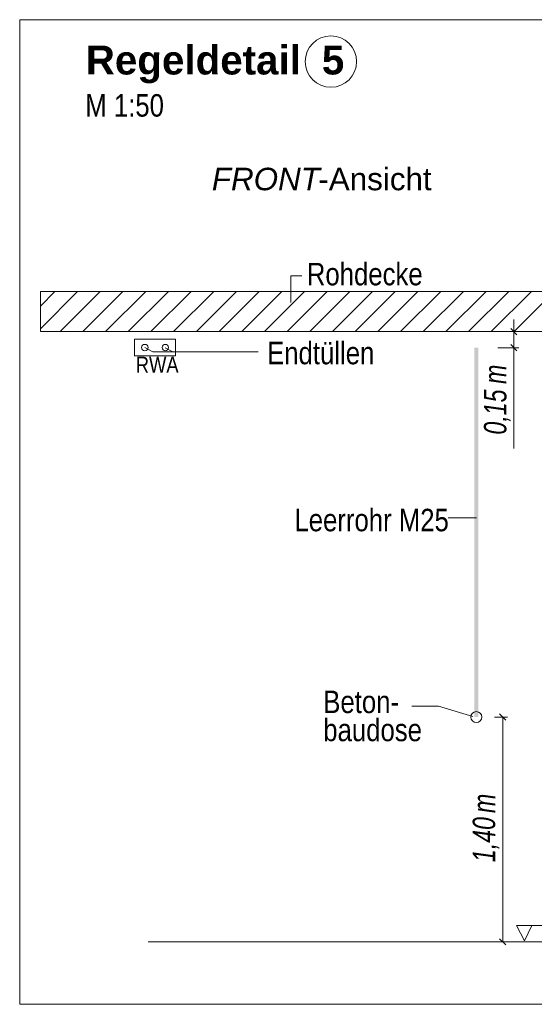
# Model space of a CAD drawing. Extents: x -620 to 300, y 62 to 1112.
# Tile 242 of 256: x 121 to 154, y 824 to 885. Entities that reach past the tile are written whole.
import ezdxf
from ezdxf.lldxf.tags import DXFTag

# ---------------------------------------------------------------- set-up
doc = ezdxf.new("R2010")
doc.units = 0
doc.layers.get('0').update_dxf_attribs({"lineweight": 13})
for name, color, linetype, lineweight, true_color in [('E_Aussparung Bemaßung-A06GA1MX8I', 5, 'Continuous', 9, 0x0000ff), ('E_Betonbaudose', 1, 'Continuous', 13, 0xff0000), ('E_Detail_Beschriftung', 7, 'Continuous', 13, 0x009900), ('E_Detail_Wandschraffur', 7, 'Continuous', 5, 0xc0c0c0), ('E_FT_RWA', 7, 'Continuous', 13, 0xe26e0e), ('E_Leerrohr Beschriftung', 1, 'Continuous', 9, 0xff0000)]:
    doc.layers.add(name, color=color, linetype=linetype, lineweight=lineweight, true_color=true_color)
doc.layers.add('E_Detail_Linie_Text_Bem', color=7, linetype='Continuous', lineweight=13)
doc.styles.get("Standard").update_dxf_attribs({"font": 'ARIALN.TTF'})
tags = doc.linetypes.add('fein_strichliert', pattern=[4, 1, -2, 1]).pattern_tags.tags
tags[8:9] = [DXFTag(74, 4), DXFTag(75, 0), DXFTag(340, '0'), DXFTag(46, 0.0), DXFTag(50, 0.0), DXFTag(44, 0.0), DXFTag(45, 0.0)]
tags[6:7] = [DXFTag(74, 4), DXFTag(75, 0), DXFTag(340, '0'), DXFTag(46, 0.0), DXFTag(50, 0.0), DXFTag(44, 0.0), DXFTag(45, 0.0)]
tags[4:5] = [DXFTag(74, 4), DXFTag(75, 0), DXFTag(340, '0'), DXFTag(46, 0.0), DXFTag(50, 0.0), DXFTag(44, 0.0), DXFTag(45, 0.0)]
tags = doc.linetypes.add('fein_strichliert-A06GA1N18I', pattern=[4, 1, -2, 1]).pattern_tags.tags
tags[8:9] = [DXFTag(74, 4), DXFTag(75, 0), DXFTag(340, '0'), DXFTag(46, 0.0), DXFTag(50, 0.0), DXFTag(44, 0.0), DXFTag(45, 0.0)]
tags[6:7] = [DXFTag(74, 4), DXFTag(75, 0), DXFTag(340, '0'), DXFTag(46, 0.0), DXFTag(50, 0.0), DXFTag(44, 0.0), DXFTag(45, 0.0)]
tags[4:5] = [DXFTag(74, 4), DXFTag(75, 0), DXFTag(340, '0'), DXFTag(46, 0.0), DXFTag(50, 0.0), DXFTag(44, 0.0), DXFTag(45, 0.0)]

# ---------------------------------------------------------------- blocks, each defined once
blk = doc.blocks.new('Referenz-A06GA1N28I')
at = {"layer": 'E_Aussparung Bemaßung-A06GA1MX8I', "linetype": 'Continuous', "ltscale": 0.13}
for p, q in [((152.282, 866.496), (152.282, 858.458)), ((152.091, 865.923), (152.473, 865.541)), ((152.582, 865.732), (151.282, 865.732)), ((152.582, 864.732), (151.282, 864.732)), ((152.091, 864.923), (152.473, 864.541)), ((151.773, 841.541), (151.391, 841.923)), ((151.882, 841.732), (151.082, 841.732)), ((151.582, 841.732), (151.582, 827.732)), ((151.773, 827.541), (151.391, 827.923)), ((151.882, 827.732), (151.082, 827.732))]:
    blk.add_line(p, q, dxfattribs=at)
at = {"layer": 'E_Betonbaudose', "linetype": 'Continuous', "ltscale": 0.13}
for centre, radius in [((129.28, 864.742), 0.2), ((130.555, 864.742), 0.2), ((149.94, 841.732), 0.34)]:
    blk.add_circle(centre, radius, dxfattribs=at)
at = {"layer": 'E_Detail_Linie_Text_Bem', "linetype": 'fein_strichliert-A06GA1N18I', "ltscale": 0.65}
for p, q in [((184.249, 885.159), (121.48, 885.159)), ((121.48, 885.159), (121.48, 823.843)), ((121.48, 823.843), (181.223, 823.843))]:
    blk.add_line(p, q, dxfattribs=at)
at = {"layer": 'E_Detail_Linie_Text_Bem', "color": 0, "linetype": 'Continuous', "ltscale": 0.13}
for p, q in [((138.37, 867.552), (138.37, 869.2)), ((138.37, 869.2), (139.057, 869.2)), ((129.77, 864.471), (129.28, 864.742)), ((131.027, 864.471), (130.555, 864.732)), ((129.77, 864.471), (136.339, 864.471)), ((148.175, 854.146), (149.96, 854.146)), ((145.913, 842.406), (147.574, 842.406)), ((147.574, 842.406), (149.725, 841.764)), ((152.949, 827.798), (152.44, 828.747)), ((152.44, 828.747), (155.124, 828.747)), ((153.407, 828.751), (152.949, 827.798))]:
    blk.add_line(p, q, dxfattribs=at)
at = {"layer": 'E_Detail_Linie_Text_Bem', "linetype": 'Continuous', "ltscale": 0.13}
for p, q in [((174.096, 868.232), (122.769, 868.232)), ((122.769, 868.232), (122.769, 865.732)), ((122.769, 865.732), (133.162, 865.732)), ((122.769, 865.732), (171.596, 865.732)), ((133.162, 865.732), (174.096, 865.732)), ((129.496, 827.732), (166.509, 827.732))]:
    blk.add_line(p, q, dxfattribs=at)
blk.add_solid([(150.065, 864.733), (150.065, 841.732), (149.815, 864.732), (149.815, 841.732)], dxfattribs=at)
at = {"layer": 'E_Detail_Wandschraffur', "linetype": 'ByBlock', "ltscale": 0.13}
for p, q in [((122.769, 865.91), (125.091, 868.232)), ((125.419, 865.732), (127.919, 868.232)), ((128.248, 865.732), (130.748, 868.232)), ((131.076, 865.732), (133.576, 868.232)), ((133.904, 865.732), (136.404, 868.232)), ((136.733, 865.732), (139.233, 868.232)), ((139.561, 865.732), (142.061, 868.232)), ((142.39, 865.732), (144.89, 868.232)), ((145.218, 865.732), (147.718, 868.232)), ((148.047, 865.732), (150.547, 868.232)), ((150.875, 865.732), (153.375, 868.232))]:
    blk.add_line(p, q, dxfattribs=at)
at = {"layer": 'E_Detail_Wandschraffur', "linetype": 'fein_strichliert', "ltscale": 0.13}
for p, q in [((122.769, 867.325), (123.677, 868.232)), ((124.005, 865.732), (126.505, 868.232)), ((126.833, 865.732), (129.333, 868.232)), ((129.662, 865.732), (132.162, 868.232)), ((132.49, 865.732), (134.99, 868.232)), ((135.319, 865.732), (137.819, 868.232)), ((138.147, 865.732), (140.647, 868.232)), ((140.976, 865.732), (143.476, 868.232)), ((143.804, 865.732), (146.304, 868.232)), ((146.632, 865.732), (149.132, 868.232)), ((149.461, 865.732), (151.961, 868.232)), ((152.289, 865.732), (154.789, 868.232))]:
    blk.add_line(p, q, dxfattribs=at)
at = {"layer": 'E_FT_RWA', "linetype": 'Continuous', "ltscale": 0.13}
for p, q in [((128.642, 865.267), (131.192, 865.267)), ((128.642, 864.217), (128.642, 865.267)), ((131.192, 864.217), (131.192, 865.267)), ((128.642, 864.217), (131.192, 864.217))]:
    blk.add_line(p, q, dxfattribs=at)
at = {"layer": 'E_Leerrohr Beschriftung', "linetype": 'Continuous', "ltscale": 0.13}
blk.add_circle((140.878, 882.552), 1.6, dxfattribs=at)
at = {"layer": 'E_Aussparung Bemaßung-A06GA1MX8I', "linetype": 'Continuous', "ltscale": 0.13, "char_height": 1.4, "attachment_point": 1, "rotation": 90}
for s, insert in [('{\\W0.9;\\fArial Narrow|b0|i1;m}', (150.415, 862.473)), ('{\\W0.9;\\fArial Narrow|b0|i1;0,15 }', (150.415, 859.319)), ('{\\W0.9;\\fArial Narrow|b0|i1;m}', (149.715, 835.753)), ('{\\W0.9;\\fArial Narrow|b0|i1;1,40 }', (149.715, 832.695))]:
    blk.add_mtext(s, dxfattribs=dict(at, insert=insert))
at = {"layer": 'E_Detail_Beschriftung', "color": 1, "linetype": 'Continuous', "lineweight": 35, "ltscale": 0.35, "true_color": 0xff0000, "char_height": 1.8, "attachment_point": 1}
for s, insert in [('{\\fArial|b1|i0;Regeldetail}', (125.597, 883.547)), ('{\\fArial|b1|i0;5}', (140.311, 883.547))]:
    blk.add_mtext(s, dxfattribs=dict(at, insert=insert))
at = {"layer": 'E_Detail_Beschriftung', "linetype": 'Continuous', "ltscale": 0.13, "char_height": 1.4, "attachment_point": 1}
for s, insert in [('{\\fArial Narrow;M 1:50}', (125.567, 880.523)), ('{\\fArial Narrow;Rohdecke}', (139.375, 870.017)), ('{\\fArial Narrow;Endtüllen}', (136.898, 865.101)), ('{\\fArial Narrow;Leerrohr M25}', (138.602, 854.701)), ('{\\fArial Narrow;Beton-}', (140.4, 843.378)), ('{\\fArial Narrow;baudose}', (140.4, 841.628))]:
    blk.add_mtext(s, dxfattribs=dict(at, insert=insert))
at = {"layer": 'E_Detail_Beschriftung', "linetype": 'Continuous', "lineweight": -2, "ltscale": 0.25, "char_height": 1.4, "attachment_point": 1}
for s, insert in [('{\\fArial|b0|i1;FRONT}', (133.457, 875.938)), ('{\\fArial;-Ansicht}', (140.093, 875.938))]:
    blk.add_mtext(s, dxfattribs=dict(at, insert=insert))
at = {"layer": 'E_FT_RWA', "linetype": 'ByBlock', "ltscale": 0.13, "insert": (128.714, 864.171), "char_height": 1, "attachment_point": 1}
blk.add_mtext('{\\fArial Narrow;RWA}', dxfattribs=at)

msp = doc.modelspace()

# ---------------------------------------------------------------- block references
at = {"color": 8, "lineweight": 25, "ltscale": 0.25, "true_color": 0x808080}
msp.add_blockref('Referenz-A06GA1N28I', (0, 0), dxfattribs=at)

doc.saveas('drawing.dxf')
